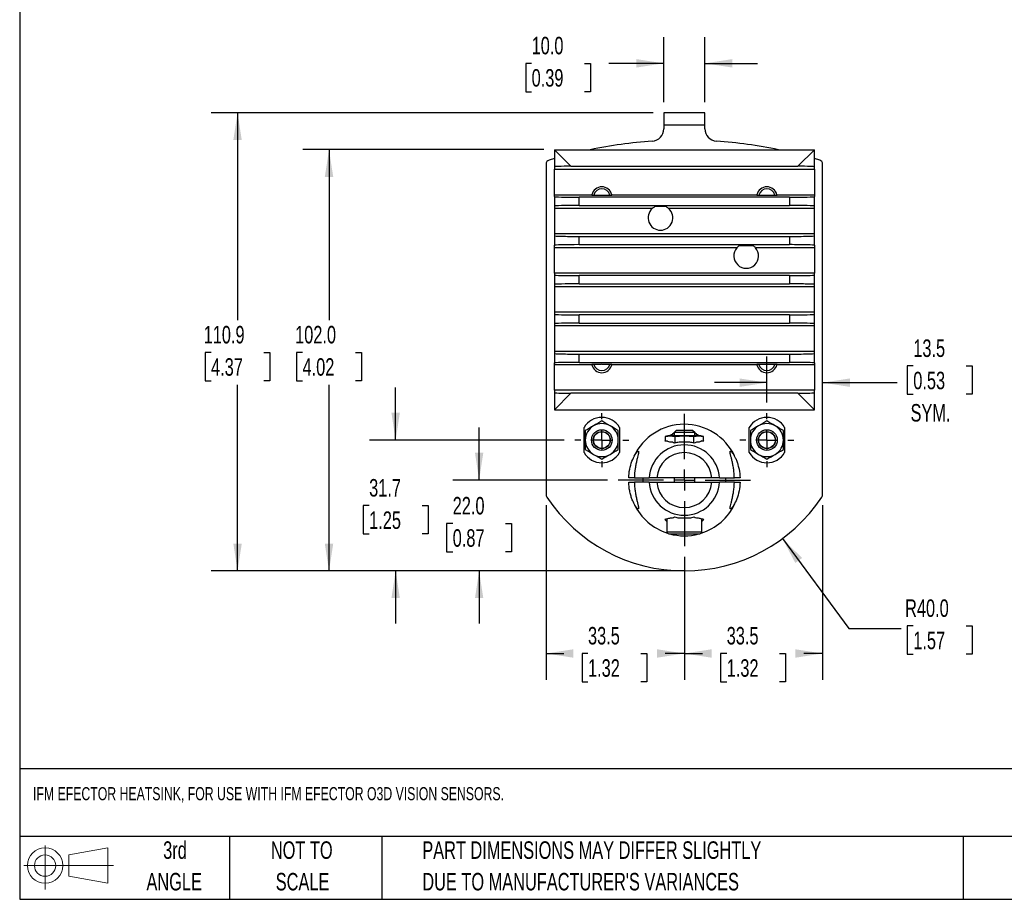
# Model space of a CAD drawing. Header units: millimetres. Extents: x 6 to 273, y 6 to 210.
# Tile 1 of 4: x 6 to 126, y 6 to 113. Entities that reach past the tile are written whole.
import ezdxf

# ---------------------------------------------------------------- set-up
doc = ezdxf.new("R2010")
doc.units = ezdxf.units.MM
doc.linetypes.add('CENTERX2', pattern=[20.32, 12.7, -2.54, 2.54, -2.54])
doc.layers.add('CENTER', color=40, linetype='CENTERX2')
doc.layers.add('DIMENSIONS', color=140, linetype='Continuous', lineweight=25)
doc.layers.add('TEXT', color=140, linetype='Continuous', lineweight=25)
doc.styles.add('SLDTEXTSTYLE0', font='TXT', dxfattribs={"width": 0.7})
doc.dimstyles.new('SLDDIMSTYLE0', dxfattribs={"dimtxt": 2.158008, "dimasz": 3.302, "dimexe": 0, "dimexo": 0.0625, "dimgap": 0.539502, "dimtad": 0, "dimtih": 1, "dimtoh": 1, "dimlfac": 2, "dimrnd": 1e-09, "dimzin": 4, "dimdsep": 46, "dimtxsty": 'SLDTEXTSTYLE0', "dimsah": 1, "dimcen": 0.09, "dimadec": 0, "dimazin": 1, "dimtfac": 1, "dimtmove": 0, "dimatfit": 0, "dimfxl": 0, "dimfrac": 2, "dimtolj": 1, "dimtzin": 12, "dimarcsym": 0})
doc.dimstyles.new('SLDDIMSTYLE1', dxfattribs={"dimtxt": 2.158008, "dimasz": 3.302, "dimexe": 0, "dimexo": 0.0625, "dimgap": 0.539502, "dimtad": 0, "dimtih": 1, "dimtoh": 1, "dimlfac": 2, "dimrnd": 1e-09, "dimzin": 12, "dimdsep": 46, "dimtxsty": 'SLDTEXTSTYLE0', "dimsah": 1, "dimcen": 0.09, "dimadec": 0, "dimazin": 3, "dimtfac": 1, "dimtmove": 0, "dimatfit": 0, "dimfxl": 0, "dimfrac": 2, "dimtolj": 1, "dimtzin": 12, "dimarcsym": 0})
doc.dimstyles.new('SLDDIMSTYLE2', dxfattribs={"dimtxt": 2.158008, "dimasz": 3.302, "dimexe": 0, "dimexo": 0.0625, "dimgap": 0.539502, "dimtad": 0, "dimtih": 1, "dimtoh": 1, "dimlfac": 2, "dimrnd": 1e-09, "dimzin": 4, "dimdsep": 46, "dimtxsty": 'SLDTEXTSTYLE0', "dimsah": 1, "dimcen": 0.09, "dimadec": 0, "dimazin": 1, "dimtfac": 1, "dimtofl": 0, "dimtmove": 0, "dimatfit": 3, "dimfxl": 0, "dimfrac": 2, "dimtolj": 1, "dimtzin": 12, "dimarcsym": 0})
doc.dimstyles.new('SLDDIMSTYLE3', dxfattribs={"dimtxt": 2.158008, "dimasz": 3.302, "dimexe": 0, "dimexo": 0.0625, "dimgap": 0.539502, "dimtad": 0, "dimtih": 1, "dimtoh": 1, "dimlfac": 2, "dimrnd": 1e-09, "dimzin": 12, "dimdsep": 46, "dimtxsty": 'SLDTEXTSTYLE0', "dimsah": 1, "dimcen": 0.09, "dimadec": 0, "dimazin": 3, "dimtfac": 1, "dimtofl": 0, "dimtmove": 0, "dimatfit": 3, "dimfxl": 0, "dimfrac": 2, "dimtolj": 1, "dimtzin": 12, "dimarcsym": 0})
doc.dimstyles.new('SLDDIMSTYLE4', dxfattribs={"dimtxt": 2.158008, "dimasz": 3.302, "dimexe": 0, "dimexo": 0.0625, "dimgap": 0.539502, "dimtad": 0, "dimtih": 1, "dimtoh": 1, "dimlfac": 2, "dimrnd": 1e-09, "dimzin": 4, "dimdsep": 46, "dimtxsty": 'SLDTEXTSTYLE0', "dimsah": 1, "dimcen": 0, "dimadec": 0, "dimazin": 1, "dimtfac": 1, "dimtofl": 0, "dimtmove": 0, "dimatfit": 3, "dimfxl": 0, "dimfrac": 2, "dimtolj": 1, "dimtzin": 12, "dimarcsym": 0})

# ---------------------------------------------------------------- blocks, each defined once
blk = doc.blocks.new('Block11')
at = {"color": 7, "linetype": 'Continuous', "lineweight": 18}
for p, q in [((2.59, 5.31), (2.59, 0)), ((5.48, 4.17), (10.18, 5.03)), ((10.18, 5.03), (10.18, 0.73)), ((5.48, 1.6), (5.48, 4.17)), ((0, 2.88), (10.87, 2.88)), ((5.48, 1.6), (10.18, 0.73))]:
    blk.add_line(p, q, dxfattribs=at)
for radius in [2.15, 1.29]:
    blk.add_circle((2.59, 2.88), radius, dxfattribs=at)
blk = doc.blocks.new('Block12')
at = {"color": 7, "linetype": 'Continuous'}
blk.add_blockref('Block11', (0, 0), dxfattribs=at)
blk = doc.blocks.new('_D')
at = {"layer": 'DIMENSIONS'}
for p, q in [((62, 57.11), (62, 63.46)), ((77.57, 57.11), (58.83, 57.11)), ((58.8, 51.85), (58.07, 51.85)), ((58.07, 51.85), (58.07, 48.42)), ((65.21, 51.85), (65.94, 51.85)), ((65.94, 51.85), (65.94, 48.42)), ((58.07, 48.42), (58.8, 48.42)), ((65.94, 48.42), (65.21, 48.42)), ((85.59, 46.11), (58.83, 46.11)), ((62, 46.11), (62, 39.76))]:
    blk.add_line(p, q, dxfattribs=at)
for points in [[(62, 57.11), (62.51, 60.41), (61.5, 60.41)], [(62, 46.11), (61.5, 42.81), (62.51, 42.81)]]:
    blk.add_solid(points, dxfattribs=at)
at = {"layer": 'DIMENSIONS', "char_height": 2.117, "attachment_point": 1, "style": 'SLDTEXTSTYLE0'}
for s, insert in [('22.0', (58.8, 55.06)), ('0.87', (58.8, 51.15))]:
    blk.add_mtext(s, dxfattribs=dict(at, insert=insert))
blk = doc.blocks.new('_D_1')
at = {"layer": 'DIMENSIONS'}
for p, q in [((51.89, 61.95), (51.89, 68.3)), ((72.32, 61.95), (48.71, 61.95)), ((48.68, 54.01), (47.96, 54.01)), ((47.96, 54.01), (47.96, 50.59)), ((55.09, 54.01), (55.82, 54.01)), ((55.82, 54.01), (55.82, 50.59)), ((47.96, 50.59), (48.68, 50.59)), ((55.82, 50.59), (55.09, 50.59)), ((85.59, 46.11), (48.71, 46.11)), ((51.89, 46.11), (51.89, 39.76))]:
    blk.add_line(p, q, dxfattribs=at)
for points in [[(51.89, 61.95), (52.4, 65.25), (51.38, 65.25)], [(51.89, 46.11), (51.38, 42.81), (52.4, 42.81)]]:
    blk.add_solid(points, dxfattribs=at)
at = {"layer": 'DIMENSIONS', "char_height": 2.117, "attachment_point": 1, "style": 'SLDTEXTSTYLE0'}
for s, insert in [('31.7', (48.68, 57.23)), ('1.25', (48.68, 53.31))]:
    blk.add_mtext(s, dxfattribs=dict(at, insert=insert))
blk = doc.blocks.new('_D_2')
at = {"layer": 'DIMENSIONS'}
for p, q in [((69.84, 97.11), (40.64, 97.11)), ((43.82, 97.11), (43.82, 76.48)), ((40.61, 72.56), (39.89, 72.56)), ((39.89, 72.56), (39.89, 69.13)), ((47.02, 72.56), (47.75, 72.56)), ((47.75, 72.56), (47.75, 69.13)), ((39.89, 69.13), (40.61, 69.13)), ((43.82, 46.11), (43.82, 68.65)), ((47.75, 69.13), (47.02, 69.13)), ((85.59, 46.11), (40.64, 46.11))]:
    blk.add_line(p, q, dxfattribs=at)
for points in [[(43.82, 97.11), (43.31, 93.81), (44.33, 93.81)], [(43.82, 46.11), (44.33, 49.41), (43.31, 49.41)]]:
    blk.add_solid(points, dxfattribs=at)
at = {"layer": 'DIMENSIONS', "char_height": 2.117, "attachment_point": 1, "style": 'SLDTEXTSTYLE0'}
for s, insert in [('102.0', (39.71, 75.77)), ('4.02', (40.61, 71.86))]:
    blk.add_mtext(s, dxfattribs=dict(at, insert=insert))
blk = doc.blocks.new('_D_3')
at = {"layer": 'DIMENSIONS'}
for p, q in [((83.09, 101.57), (29.56, 101.57)), ((32.74, 101.57), (32.74, 76.48)), ((29.53, 72.56), (28.81, 72.56)), ((28.81, 72.56), (28.81, 69.13)), ((35.94, 72.56), (36.67, 72.56)), ((36.67, 72.56), (36.67, 69.13)), ((28.81, 69.13), (29.53, 69.13)), ((32.74, 46.11), (32.74, 68.65)), ((36.67, 69.13), (35.94, 69.13)), ((85.59, 46.11), (29.56, 46.11))]:
    blk.add_line(p, q, dxfattribs=at)
for points in [[(32.74, 101.57), (32.23, 98.27), (33.25, 98.27)], [(32.74, 46.11), (33.25, 49.41), (32.23, 49.41)]]:
    blk.add_solid(points, dxfattribs=at)
at = {"layer": 'DIMENSIONS', "char_height": 2.117, "attachment_point": 1, "style": 'SLDTEXTSTYLE0'}
for s, insert in [('110.9', (28.63, 75.77)), ('4.37', (29.53, 71.86))]:
    blk.add_mtext(s, dxfattribs=dict(at, insert=insert))
blk = doc.blocks.new('_D_4')
at = {"layer": 'DIMENSIONS'}
for p, q in [((98.75, 50.02), (106.79, 39.15)), ((114.59, 39.45), (113.86, 39.45)), ((113.86, 39.45), (113.86, 36.02)), ((121, 39.45), (121.72, 39.45)), ((121.72, 39.45), (121.72, 36.02)), ((106.79, 39.15), (113.14, 39.15)), ((113.86, 36.02), (114.59, 36.02)), ((121.72, 36.02), (121, 36.02))]:
    blk.add_line(p, q, dxfattribs=at)
blk.add_solid([(98.75, 50.02), (100.3, 47.07), (101.12, 47.67)], dxfattribs=at)
at = {"layer": 'DIMENSIONS', "char_height": 2.117, "attachment_point": 1, "style": 'SLDTEXTSTYLE0'}
for s, insert in [('R40.0', (113.6, 42.66)), ('1.57', (114.59, 38.75))]:
    blk.add_mtext(s, dxfattribs=dict(at, insert=insert))
blk = doc.blocks.new('_D_5')
at = {"layer": 'DIMENSIONS'}
for p, q in [((103.61, 54.06), (103.61, 32.93)), ((86.86, 47.82), (86.86, 32.93)), ((86.86, 36.11), (89.06, 36.11)), ((91.99, 36.11), (91.26, 36.11)), ((91.26, 36.11), (91.26, 32.68)), ((98.4, 36.11), (99.12, 36.11)), ((99.12, 36.11), (99.12, 32.68)), ((103.61, 36.11), (101.32, 36.11)), ((91.26, 32.68), (91.99, 32.68)), ((99.12, 32.68), (98.4, 32.68))]:
    blk.add_line(p, q, dxfattribs=at)
for points in [[(86.86, 36.11), (90.16, 35.6), (90.16, 36.62)], [(103.61, 36.11), (100.31, 36.62), (100.31, 35.6)]]:
    blk.add_solid(points, dxfattribs=at)
at = {"layer": 'DIMENSIONS', "char_height": 2.117, "attachment_point": 1, "style": 'SLDTEXTSTYLE0'}
for s, insert in [('33.5', (91.99, 39.32)), ('1.32', (91.99, 35.41))]:
    blk.add_mtext(s, dxfattribs=dict(at, insert=insert))
blk = doc.blocks.new('_D_6')
at = {"layer": 'DIMENSIONS'}
for p, q in [((70.11, 54.06), (70.11, 32.93)), ((86.86, 47.82), (86.86, 32.93)), ((70.11, 36.11), (72.27, 36.11)), ((75.19, 36.11), (74.47, 36.11)), ((74.47, 36.11), (74.47, 32.68)), ((81.6, 36.11), (82.33, 36.11)), ((82.33, 36.11), (82.33, 32.68)), ((86.86, 36.11), (84.53, 36.11)), ((74.47, 32.68), (75.19, 32.68)), ((82.33, 32.68), (81.6, 32.68))]:
    blk.add_line(p, q, dxfattribs=at)
for points in [[(70.11, 36.11), (73.41, 35.6), (73.41, 36.62)], [(86.86, 36.11), (83.56, 36.62), (83.56, 35.6)]]:
    blk.add_solid(points, dxfattribs=at)
at = {"layer": 'DIMENSIONS', "char_height": 2.117, "attachment_point": 1, "style": 'SLDTEXTSTYLE0'}
for s, insert in [('33.5', (75.19, 39.32)), ('1.32', (75.19, 35.41))]:
    blk.add_mtext(s, dxfattribs=dict(at, insert=insert))
blk = doc.blocks.new('_D_7')
at = {"layer": 'DIMENSIONS'}
for p, q in [((84.36, 102.84), (84.36, 110.74)), ((89.36, 102.84), (89.36, 110.74)), ((68.36, 107.56), (67.64, 107.56)), ((67.64, 107.56), (67.64, 104.13)), ((74.77, 107.56), (75.5, 107.56)), ((75.5, 107.56), (75.5, 104.13)), ((84.36, 107.56), (77.7, 107.56)), ((89.36, 107.56), (95.71, 107.56)), ((67.64, 104.13), (68.36, 104.13)), ((75.5, 104.13), (74.77, 104.13))]:
    blk.add_line(p, q, dxfattribs=at)
for points in [[(84.36, 107.56), (81.06, 108.07), (81.06, 107.05)], [(89.36, 107.56), (92.66, 107.05), (92.66, 108.07)]]:
    blk.add_solid(points, dxfattribs=at)
at = {"layer": 'DIMENSIONS', "char_height": 2.117, "attachment_point": 1, "style": 'SLDTEXTSTYLE0'}
for s, insert in [('10.0', (68.36, 110.77)), ('0.39', (68.36, 106.86))]:
    blk.add_mtext(s, dxfattribs=dict(at, insert=insert))
blk = doc.blocks.new('_D_8')
at = {"layer": 'DIMENSIONS'}
for p, q in [((96.86, 66.49), (96.86, 72.08)), ((114.59, 70.92), (113.86, 70.92)), ((113.86, 70.92), (113.86, 67.49)), ((121, 70.92), (121.72, 70.92)), ((121.72, 70.92), (121.72, 67.49)), ((96.86, 68.9), (90.51, 68.9)), ((103.61, 68.9), (112.65, 68.9)), ((113.86, 67.49), (114.59, 67.49)), ((121.72, 67.49), (121, 67.49))]:
    blk.add_line(p, q, dxfattribs=at)
for points in [[(96.86, 68.9), (93.56, 69.41), (93.56, 68.39)], [(103.61, 68.9), (106.91, 68.39), (106.91, 69.41)]]:
    blk.add_solid(points, dxfattribs=at)
at = {"layer": 'DIMENSIONS', "char_height": 2.117, "attachment_point": 1, "style": 'SLDTEXTSTYLE0'}
for s, insert in [('13.5', (114.59, 74.13)), ('0.53', (114.59, 70.22)), ('SYM.', (114.26, 66.31))]:
    blk.add_mtext(s, dxfattribs=dict(at, insert=insert))
blk = doc.blocks.new('SW_CENTERMARKSYMBOL_0')
at = {"layer": 'CENTER', "color": 0}
for p, q in [((0, 2.54), (0, 8.02)), ((0, 0), (0, 1.27)), ((-2.54, 0), (-8.02, 0)), ((0, 0), (-1.27, 0)), ((0, 0), (0, -1.27)), ((0, 0), (1.27, 0)), ((2.54, 0), (8.02, 0)), ((0, -2.54), (0, -8.02))]:
    blk.add_line(p, q, dxfattribs=at)
blk = doc.blocks.new('SW_CENTERMARKSYMBOL_1')
at = {"layer": 'CENTER', "color": 0}
for p, q in [((0, 2.54), (0, 3.27)), ((0, 0), (0, 1.27)), ((-2.54, 0), (-3.27, 0)), ((0, 0), (-1.27, 0)), ((0, 0), (0, -1.27)), ((0, 0), (1.27, 0)), ((2.54, 0), (3.27, 0)), ((0, -2.54), (0, -3.27))]:
    blk.add_line(p, q, dxfattribs=at)
blk = doc.blocks.new('SW_CENTERMARKSYMBOL_2')
at = {"layer": 'CENTER', "color": 0}
for p, q in [((0, 2.54), (0, 3.27)), ((0, 0), (0, 1.27)), ((-2.54, 0), (-3.27, 0)), ((0, 0), (-1.27, 0)), ((0, 0), (0, -1.27)), ((0, 0), (1.27, 0)), ((2.54, 0), (3.27, 0)), ((0, -2.54), (0, -3.27))]:
    blk.add_line(p, q, dxfattribs=at)

msp = doc.modelspace()

# ---------------------------------------------------------------- linework, layer by layer
for p, q in [((84.3622, 101.5734), (84.3622, 100.0734)), ((89.3622, 101.5734), (84.3622, 101.5734)), ((89.3622, 100.0734), (89.3622, 101.5734)), ((89.3622, 100.0734), (84.3622, 100.0734)), ((84.3622, 100.0734), (84.3622, 99.6298)), ((89.3622, 99.6298), (89.3622, 100.0734)), ((71.1122, 97.1079), (71.1122, 95.0293)), ((73.1166, 95.1034), (71.1122, 97.1079)), ((71.1122, 97.1079), (102.6122, 97.1079)), ((100.6077, 95.1034), (102.6122, 97.1079)), ((102.6122, 95.0293), (102.6122, 97.1079)), ((71.1122, 96.0282), (70.4671, 95.8368)), ((103.2572, 95.8368), (102.6122, 96.0282)), ((70.1122, 95.3583), (70.1122, 55.3288)), ((71.1122, 95.0293), (71.1122, 94.736)), ((71.1122, 94.736), (102.6122, 94.736)), ((71.1122, 91.6553), (71.1122, 94.736)), ((73.1166, 95.1034), (100.6077, 95.1034)), ((102.6122, 94.736), (102.6122, 95.0293)), ((102.6122, 94.736), (102.6122, 91.6553)), ((103.6122, 55.3288), (103.6122, 95.3583)), ((71.1122, 91.6553), (75.6481, 91.6553)), ((71.1122, 91.4207), (71.1122, 91.6553)), ((71.1122, 91.4207), (71.1122, 90.2793)), ((74.1122, 90.3579), (74.1122, 91.3579)), ((99.6122, 91.3579), (74.1122, 91.3579)), ((78.0763, 91.6553), (95.6481, 91.6553)), ((98.0763, 91.6553), (102.6122, 91.6553)), ((99.6122, 91.3579), (99.6122, 90.3579)), ((102.6122, 91.6553), (102.6122, 91.4207)), ((102.6122, 90.2793), (102.6122, 91.4207)), ((71.1122, 90.2793), (71.1122, 89.986)), ((82.9816, 89.986), (71.1122, 89.986)), ((71.1122, 89.986), (71.1122, 86.9053)), ((74.1122, 90.3579), (99.6122, 90.3579)), ((84.5831, 90.2269), (83.3573, 90.2269)), ((102.6122, 89.986), (84.9587, 89.986)), ((102.6122, 89.986), (102.6122, 90.2793)), ((102.6122, 86.9053), (102.6122, 89.986)), ((71.1122, 86.9053), (71.1122, 86.6707)), ((102.6122, 86.9053), (71.1122, 86.9053)), ((71.1122, 86.6707), (71.1122, 85.5293)), ((74.1122, 86.6079), (99.6122, 86.6079)), ((74.1122, 85.6079), (74.1122, 86.6079)), ((99.6122, 86.6079), (99.6122, 85.6079)), ((102.6122, 86.6707), (102.6122, 86.9053)), ((102.6122, 85.5293), (102.6122, 86.6707)), ((71.1122, 85.236), (71.1122, 85.5293)), ((93.2316, 85.236), (71.1122, 85.236)), ((71.1122, 82.1553), (71.1122, 85.236)), ((74.1122, 85.6079), (99.6122, 85.6079)), ((95.22, 85.4769), (93.5003, 85.4769)), ((102.6122, 85.236), (95.4887, 85.236)), ((102.6122, 85.5293), (102.6122, 85.236)), ((102.6122, 85.236), (102.6122, 82.1553)), ((71.1122, 82.1553), (71.1122, 81.9207)), ((102.6122, 82.1553), (71.1122, 82.1553)), ((71.1122, 81.9207), (71.1122, 80.795)), ((99.6122, 81.8579), (74.1122, 81.8579)), ((74.1122, 80.8579), (74.1122, 81.8579)), ((99.6122, 81.8579), (99.6122, 80.8579)), ((102.6122, 81.9207), (102.6122, 82.1553)), ((102.6122, 80.795), (102.6122, 81.9207)), ((71.1122, 80.795), (71.1122, 80.5604)), ((71.1122, 80.5604), (102.6122, 80.5604)), ((71.1122, 80.5604), (71.1122, 77.4797)), ((74.1122, 80.8579), (99.6122, 80.8579)), ((102.6122, 80.5604), (102.6122, 80.795)), ((102.6122, 77.4797), (102.6122, 80.5604)), ((71.1122, 77.4797), (71.1122, 77.1864)), ((71.1122, 77.4797), (102.6122, 77.4797)), ((71.1122, 77.1864), (71.1122, 76.045)), ((99.6122, 77.1079), (74.1122, 77.1079)), ((74.1122, 76.1079), (74.1122, 77.1079)), ((99.6122, 77.1079), (99.6122, 76.1079)), ((102.6122, 77.1864), (102.6122, 77.4797)), ((102.6122, 76.045), (102.6122, 77.1864)), ((71.1122, 76.045), (71.1122, 75.8104)), ((71.1122, 75.8104), (102.6122, 75.8104)), ((71.1122, 75.8104), (71.1122, 72.7297)), ((74.1122, 76.1079), (99.6122, 76.1079)), ((102.6122, 75.8104), (102.6122, 76.045)), ((102.6122, 72.7297), (102.6122, 75.8104)), ((71.1122, 72.7297), (71.1122, 72.4364)), ((71.1122, 72.7297), (102.6122, 72.7297)), ((71.1122, 72.4364), (71.1122, 71.295)), ((74.1122, 72.3579), (99.6122, 72.3579)), ((74.1122, 71.3579), (74.1122, 72.3579)), ((99.6122, 72.3579), (99.6122, 71.3579)), ((102.6122, 72.4364), (102.6122, 72.7297)), ((102.6122, 71.295), (102.6122, 72.4364)), ((71.1122, 71.0604), (71.1122, 71.295)), ((75.6481, 71.0604), (71.1122, 71.0604)), ((71.1122, 67.9797), (71.1122, 71.0604)), ((74.1122, 71.3579), (99.6122, 71.3579)), ((95.6481, 71.0604), (78.0763, 71.0604)), ((102.6122, 71.0604), (98.0763, 71.0604)), ((102.6122, 71.295), (102.6122, 71.0604)), ((102.6122, 71.0604), (102.6122, 67.9797)), ((71.1122, 67.9797), (71.1122, 67.6864)), ((102.6122, 67.9797), (71.1122, 67.9797)), ((71.1122, 67.6864), (71.1122, 65.6079)), ((71.1122, 65.6079), (73.1166, 67.6123)), ((100.6077, 67.6123), (73.1166, 67.6123)), ((100.6077, 67.6123), (102.6122, 65.6079)), ((102.6122, 67.6864), (102.6122, 67.9797)), ((102.6122, 65.6079), (102.6122, 67.6864)), ((71.1122, 65.6079), (102.6122, 65.6079)), ((74.7122, 60.4246), (74.7122, 63.4761)), ((79.0122, 63.4761), (79.0122, 60.4246)), ((94.7122, 60.4246), (94.7122, 63.4761)), ((99.0122, 63.4761), (99.0122, 60.4246)), ((84.8622, 62.4579), (84.5528, 62.375)), ((84.5528, 62.375), (84.5528, 61.866)), ((85.1301, 62.4579), (84.8622, 62.4579)), ((86.8622, 62.4579), (85.1301, 62.4579)), ((85.6122, 62.8143), (85.4108, 62.6808)), ((85.4108, 62.6808), (85.4108, 62.4579)), ((85.8574, 63.1079), (85.6122, 62.8626)), ((85.6122, 62.8626), (85.6122, 62.4579)), ((88.1122, 62.8626), (85.6122, 62.8626)), ((85.7075, 62.375), (85.7075, 61.5881)), ((87.8669, 63.1079), (85.8574, 63.1079)), ((88.5942, 62.4579), (86.8622, 62.4579)), ((88.1122, 62.8626), (87.8669, 63.1079)), ((88.0169, 61.5881), (88.0169, 62.375)), ((88.1122, 62.4579), (88.1122, 62.8626)), ((88.3135, 62.6808), (88.1122, 62.8143)), ((88.3135, 62.4579), (88.3135, 62.6808)), ((88.8622, 62.4579), (88.5942, 62.4579)), ((89.1716, 62.375), (88.8622, 62.4579)), ((89.1716, 61.866), (89.1716, 62.375)), ((84.5528, 61.932), (84.495, 61.8732)), ((89.2293, 61.8732), (89.1716, 61.932)), ((80.7772, 57.3579), (80.1168, 57.3579)), ((90.1893, 57.3579), (83.535, 57.3579)), ((85.6122, 57.3579), (85.6122, 56.8579)), ((88.1122, 56.8579), (88.1122, 57.3579)), ((93.6075, 57.3579), (92.9471, 57.3579)), ((80.1168, 56.8579), (80.7772, 56.8579)), ((83.535, 56.8579), (90.1893, 56.8579)), ((92.9471, 56.8579), (93.6075, 56.8579)), ((84.495, 52.3425), (84.7372, 52.0962)), ((84.7372, 52.3727), (84.7372, 50.8579)), ((88.9872, 50.8579), (88.9872, 52.3727)), ((88.9872, 52.0962), (89.2293, 52.3425)), ((84.7372, 50.8579), (88.9872, 50.8579))]:
    msp.add_line(p, q)
at = {"flags": 128}
for points in [[(81.8684, 56.8579), (81.8641, 56.9701), (81.8684, 57.3579)], [(91.8559, 57.3579), (91.8603, 56.9701), (91.8559, 56.8579)], [(84.9872, 50.6079), (85.0213, 50.6079), (85.0783, 50.6079), (85.0901, 50.6079), (85.0972, 50.6079), (85.1282, 50.6079), (85.1917, 50.6079), (85.3016, 50.6079), (85.4095, 50.6079), (85.5397, 50.6079), (85.6578, 50.6079), (86.0451, 50.6079), (86.4559, 50.6079), (86.6611, 50.6079), (86.8622, 50.6079), (87.293, 50.6079), (87.7007, 50.6079), (88.0636, 50.6079), (88.222, 50.6079), (88.3622, 50.6079), (88.4112, 50.6079), (88.4571, 50.6079), (88.4999, 50.6079), (88.5394, 50.6079), (88.5483, 50.6079), (88.591, 50.6079), (88.6378, 50.6079), (88.6622, 50.6079), (88.6949, 50.6079), (88.7184, 50.6079), (88.7325, 50.6079), (88.7372, 50.6079)]]:
    msp.add_lwpolyline(points, dxfattribs=at)
for centre, radius in [((76.8622, 61.9504), 1.25), ((76.8622, 61.9504), 1.0335), ((76.8622, 61.9504), 1.0048), ((96.8622, 61.9504), 1.25), ((96.8622, 61.9504), 1.0335), ((96.8622, 61.9504), 1.0048)]:
    msp.add_circle(centre, radius)
for centre, radius, start, end in [((82.8622, 99.6298), 1.5, 273.954572, 0), ((90.8622, 99.6298), 1.5, 180, 266.045428), ((86.8622, 41.7679), 56.5, 93.954572, 101.630229), ((86.8622, 41.7679), 56.5, 78.369771, 86.045428), ((70.6122, 95.3583), 0.5, 106.868647, 180), ((103.1122, 95.3583), 0.5, 0, 73.131353), ((76.8622, 91.3579), 1.25, 13.766056, 166.233944), ((76.8622, 91.3579), 1.0048, 90, 165.381935), ((76.8622, 91.3579), 1.0048, 14.495049, 90), ((96.8622, 91.3579), 1.25, 13.766056, 166.233944), ((96.8622, 91.3579), 1.0048, 90, 165.381935), ((96.8622, 91.3579), 1.0048, 14.495049, 90), ((76.8622, 91.3579), 1.25, 166.233944, 168.399216), ((76.8622, 91.3579), 1.25, 11.600784, 13.766056), ((96.8622, 91.3579), 1.25, 166.233944, 168.399216), ((96.8622, 91.3579), 1.25, 11.600784, 13.766056), ((83.9702, 88.8579), 1.5, 131.22681, 48.77319), ((83.9702, 88.8579), 1.5, 114.116914, 131.22681), ((83.9702, 88.8579), 1.5, 48.77319, 65.883086), ((94.3602, 84.2479), 1.5, 138.793617, 41.206383), ((94.3602, 84.2479), 1.5, 124.977196, 138.793617), ((94.3602, 84.2479), 1.5, 41.206383, 55.022804), ((76.8622, 71.3579), 1.25, 191.600784, 193.766056), ((76.8622, 71.3579), 1.25, 193.766056, 346.233944), ((76.8622, 71.3579), 1.0047, 194.394216, 345.420947), ((76.8622, 71.3579), 1.25, 346.233944, 348.399216), ((96.8622, 71.3579), 1.25, 191.600784, 193.766056), ((96.8622, 71.3579), 1.25, 193.766056, 346.233944), ((96.8622, 71.3579), 1.0047, 194.394216, 345.420947), ((96.8622, 71.3579), 1.25, 346.233944, 348.399216), ((76.8622, 62.2004), 2.5, 30.683417, 149.316583), ((96.8622, 62.2004), 2.5, 30.683417, 149.316583), ((76.8622, 61.9504), 2, 120, 180), ((76.8622, 61.9504), 2, 60, 120), ((76.8622, 61.9504), 2, 0, 60), ((86.8622, 57.1079), 6.75, 25.718194, 154.71817), ((96.8622, 61.9504), 2, 120, 180), ((96.8622, 61.9504), 2, 60, 120), ((96.8622, 61.9504), 2, 0, 60), ((76.8622, 61.9504), 2, 180, 240), ((76.8622, 61.9504), 2, 300, 0), ((86.8622, 57.1079), 4.2618, 3.362928, 176.637072), ((86.8622, 57.1079), 4.6266, 98.052217, 104.822052), ((86.8622, 57.1079), 4.6266, 75.177948, 81.947783), ((96.8622, 61.9504), 2, 180, 240), ((96.8622, 61.9504), 2, 300, 0), ((76.8622, 61.7004), 2.5, 210.683417, 329.316583), ((76.8622, 61.9504), 2, 240, 300), ((86.8622, 57.1079), 3.3365, 4.297075, 175.702925), ((96.8622, 61.7004), 2.5, 210.683417, 329.316583), ((96.8622, 61.9504), 2, 240, 300), ((86.8622, 57.1079), 4.2618, 183.362928, 356.637072), ((86.8622, 57.1079), 3.3365, 184.297075, 355.702925), ((70.6122, 55.3288), 0.5, 180, 213.55731), ((86.8622, 66.1079), 20, 213.55731, 326.44269), ((103.1122, 55.3288), 0.5, 326.44269, 0), ((86.8622, 57.1079), 6.75, 205.718194, 252.356552), ((86.8622, 57.1079), 6.75, 287.643448, 334.71817), ((86.8622, 57.1079), 4.6266, 255.177948, 261.947783), ((86.8622, 57.1079), 4.6266, 278.052217, 284.822052), ((84.9872, 50.8579), 0.25, 180, 270), ((86.8622, 57.1079), 6.75, 254.628493, 284.926542), ((88.7372, 50.8579), 0.25, 270, 0)]:
    msp.add_arc(centre, radius, start, end)
for centre, ratio, start_param, end_param in [((74.1122, 95.0293), 0.02618592, 1.90905977, 3.14159265), ((99.6122, 95.0293), 0.02618592, 0, 1.23253289), ((74.1122, 91.4207), 0.02094701, 3.14159265, 4.71238898), ((99.6122, 91.4207), 0.02094701, 4.71238898, 6.28318531), ((74.1122, 90.2793), 0.02618592, 1.57079633, 3.14159265), ((99.6122, 90.2793), 0.02618592, 0, 1.57079633), ((74.1122, 86.6707), 0.02094701, 3.14159265, 4.71238898), ((99.6122, 86.6707), 0.02094701, 4.71238898, 6.28318531), ((74.1122, 85.5293), 0.02618592, 1.57079633, 3.14159265), ((99.6122, 85.5293), 0.02618592, 0, 1.57079633), ((74.1122, 81.9207), 0.02094701, 3.14159265, 4.71238898), ((99.6122, 81.9207), 0.02094701, 4.71238898, 6.28318531), ((74.1122, 80.795), 0.02094701, 1.57079633, 3.14159265), ((99.6122, 80.795), 0.02094701, 0, 1.57079633), ((74.1122, 77.1864), 0.02618592, 3.14159265, 4.71238898), ((99.6122, 77.1864), 0.02618592, 4.71238898, 6.28318531), ((74.1122, 76.045), 0.02094701, 1.57079633, 3.14159265), ((99.6122, 76.045), 0.02094701, 0, 1.57079633), ((74.1122, 72.4364), 0.02618592, 3.14159265, 4.71238898), ((99.6122, 72.4364), 0.02618592, 4.71238898, 6.28318531), ((74.1122, 71.295), 0.02094701, 1.57079633, 3.14159265), ((99.6122, 71.295), 0.02094701, 0, 1.57079633), ((74.1122, 67.6864), 0.02618592, 3.14159265, 4.37412554), ((99.6122, 67.6864), 0.02618592, 5.05065242, 6.28318531)]:
    msp.add_ellipse(centre, major_axis=(3, 0), ratio=ratio, start_param=start_param, end_param=end_param)
for points, knots in [([(75.6377, 91.6092), (75.8367, 91.6069), (76.0358, 91.6045), (76.3377, 91.6011), (76.4387, 91.6), (76.5943, 91.5984), (76.647, 91.598), (76.7554, 91.5972), (76.8126, 91.597), (76.926, 91.597), (76.9827, 91.5973), (77.0897, 91.5981), (77.1413, 91.5986), (77.2945, 91.6001), (77.3944, 91.6012), (77.6929, 91.6046), (77.8898, 91.6069), (78.0866, 91.6092)], [0, 0, 0, 0, 0.25, 0.25, 0.375, 0.375, 0.4375, 0.4375, 0.5, 0.5, 0.5625, 0.5625, 0.625, 0.625, 0.75, 0.75, 1, 1, 1, 1]), ([(95.6377, 91.6092), (95.8367, 91.6069), (96.0358, 91.6045), (96.3377, 91.6011), (96.4387, 91.6), (96.5943, 91.5984), (96.647, 91.598), (96.7554, 91.5972), (96.8126, 91.597), (96.926, 91.597), (96.9827, 91.5973), (97.0897, 91.5981), (97.1413, 91.5986), (97.2945, 91.6001), (97.3944, 91.6012), (97.6929, 91.6046), (97.8898, 91.6069), (98.0866, 91.6092)], [0, 0, 0, 0, 0.25, 0.25, 0.375, 0.375, 0.4375, 0.4375, 0.5, 0.5, 0.5625, 0.5625, 0.625, 0.625, 0.75, 0.75, 1, 1, 1, 1]), ([(78.0866, 71.1065), (77.8876, 71.1089), (77.6885, 71.1112), (77.3866, 71.1146), (77.2856, 71.1158), (77.13, 71.1173), (77.0773, 71.1178), (76.9689, 71.1185), (76.9117, 71.1187), (76.7984, 71.1187), (76.7416, 71.1184), (76.6346, 71.1176), (76.583, 71.1172), (76.4298, 71.1157), (76.3299, 71.1146), (76.0314, 71.1112), (75.8345, 71.1088), (75.6377, 71.1065)], [0, 0, 0, 0, 0.25, 0.25, 0.375, 0.375, 0.4375, 0.4375, 0.5, 0.5, 0.5625, 0.5625, 0.625, 0.625, 0.75, 0.75, 1, 1, 1, 1]), ([(98.0866, 71.1065), (97.8876, 71.1089), (97.6885, 71.1112), (97.3866, 71.1146), (97.2856, 71.1158), (97.13, 71.1173), (97.0773, 71.1178), (96.9689, 71.1185), (96.9117, 71.1187), (96.7984, 71.1187), (96.7416, 71.1184), (96.6346, 71.1176), (96.583, 71.1172), (96.4298, 71.1157), (96.3299, 71.1146), (96.0314, 71.1112), (95.8345, 71.1088), (95.6377, 71.1065)], [0, 0, 0, 0, 0.25, 0.25, 0.375, 0.375, 0.4375, 0.4375, 0.5, 0.5, 0.5625, 0.5625, 0.625, 0.625, 0.75, 0.75, 1, 1, 1, 1]), ([(85.0521, 62.4579), (85.0561, 62.4615), (85.1423, 62.5396), (85.2798, 62.6118), (85.4108, 62.6808)], [0, 0, 0, 0, 0.04683203, 1, 1, 1, 1]), ([(88.3135, 62.6808), (88.4064, 62.6319), (88.5422, 62.5606), (88.6362, 62.4825), (88.6659, 62.4579)], [0, 0, 0, 0, 0.6839735, 1, 1, 1, 1]), ([(84.495, 61.8732), (84.5396, 61.8689), (84.6289, 61.8601), (84.7181, 61.8466), (84.7628, 61.8398)], [0, 0, 0, 0, 0.49937471, 1, 1, 1, 1]), ([(85.4108, 61.6798), (85.246, 61.6842), (85.1086, 61.6963), (84.8878, 61.748), (84.8096, 61.7867), (84.7628, 61.8398)], [0, 0, 0, 0, 0.5, 0.5, 1, 1, 1, 1]), ([(87.5102, 61.6889), (87.2993, 61.6934), (87.0838, 61.6967), (86.7535, 61.6968), (86.643, 61.696), (86.4264, 61.6932), (86.3195, 61.6911), (86.2141, 61.6889)], [0, 0, 0, 0, 0.5, 0.5, 0.75, 0.75, 1, 1, 1, 1]), ([(88.9615, 61.8398), (88.9147, 61.7867), (88.8371, 61.7482), (88.6165, 61.6964), (88.4783, 61.6842), (88.3135, 61.6798)], [0, 0, 0, 0, 0.5, 0.5, 1, 1, 1, 1]), ([(88.9615, 61.8398), (89.0062, 61.8466), (89.0954, 61.8601), (89.1847, 61.8689), (89.2293, 61.8732)], [0, 0, 0, 0, 0.50062529, 1, 1, 1, 1]), ([(80.2383, 58.4069), (80.3106, 58.7755), (80.4073, 59.1038), (80.6283, 59.6895), (80.7475, 59.9327), (80.9195, 60.225), (80.9746, 60.3083), (81.0761, 60.4454), (81.1227, 60.4996), (81.1837, 60.5579), (81.2026, 60.5735), (81.2363, 60.5961), (81.2512, 60.6032), (81.2898, 60.6122), (81.3074, 60.6018), (81.321, 60.5602), (81.3233, 60.5418), (81.3238, 60.497), (81.3219, 60.4706), (81.3104, 60.3793), (81.295, 60.3026), (81.2521, 60.117), (81.225, 60.0102), (81.1647, 59.7712), (81.1312, 59.6379), (81.0631, 59.3481), (81.0289, 59.1936), (80.9804, 58.9474), (80.9647, 58.8629), (80.9346, 58.6889), (80.9201, 58.5989), (80.8534, 58.1433), (80.8175, 57.7605), (80.8069, 57.3579)], [0, 0, 0, 0, 0.125, 0.125, 0.25, 0.25, 0.3125, 0.3125, 0.375, 0.375, 0.40625, 0.40625, 0.4375, 0.4375, 0.5, 0.5, 0.53125, 0.53125, 0.5625, 0.5625, 0.625, 0.625, 0.6875, 0.6875, 0.75, 0.75, 0.8125, 0.8125, 0.84375, 0.84375, 0.875, 0.875, 1, 1, 1, 1]), ([(92.9175, 57.3579), (92.9121, 57.5589), (92.9005, 57.7553), (92.8665, 58.1394), (92.844, 58.3279), (92.7904, 58.6931), (92.76, 58.866), (92.6953, 59.194), (92.6608, 59.3499), (92.5928, 59.6391), (92.5597, 59.7708), (92.5146, 59.9495), (92.5004, 60.0059), (92.4739, 60.1123), (92.4617, 60.1626), (92.4296, 60.3014), (92.4142, 60.3779), (92.4026, 60.4691), (92.4006, 60.4956), (92.4009, 60.5405), (92.4031, 60.5591), (92.4164, 60.6013), (92.4339, 60.6121), (92.4853, 60.6006), (92.5196, 60.5779), (92.6007, 60.5006), (92.6473, 60.4466), (92.7494, 60.3089), (92.8052, 60.2245), (92.9189, 60.0312), (92.9772, 59.9219), (93.0935, 59.6777), (93.1517, 59.5418), (93.261, 59.2523), (93.3126, 59.0977), (93.4069, 58.7677), (93.4499, 58.5911), (93.486, 58.4069)], [0, 0, 0, 0, 0.0625, 0.0625, 0.125, 0.125, 0.1875, 0.1875, 0.25, 0.25, 0.3125, 0.3125, 0.34375, 0.34375, 0.375, 0.375, 0.4375, 0.4375, 0.46875, 0.46875, 0.5, 0.5, 0.5625, 0.5625, 0.625, 0.625, 0.6875, 0.6875, 0.75, 0.75, 0.8125, 0.8125, 0.875, 0.875, 0.9375, 0.9375, 1, 1, 1, 1]), ([(83.535, 57.3579), (83.4355, 57.3579), (83.3385, 57.3579), (83.1493, 57.3579), (83.0595, 57.3579), (82.8958, 57.3579), (82.8216, 57.3579), (82.6971, 57.3579), (82.6455, 57.3579), (82.6077, 57.3579)], [0, 0, 0, 0, 0.25, 0.25, 0.5, 0.5, 0.75, 0.75, 1, 1, 1, 1]), ([(91.1166, 57.3579), (91.0788, 57.3579), (91.0286, 57.3579), (90.9035, 57.3579), (90.8299, 57.3579), (90.6664, 57.3579), (90.5759, 57.3579), (90.3881, 57.3579), (90.2888, 57.3579), (90.1893, 57.3579)], [0, 0, 0, 0, 0.25, 0.25, 0.5, 0.5, 0.75, 0.75, 1, 1, 1, 1]), ([(80.8069, 56.8579), (80.8122, 56.6569), (80.8238, 56.4605), (80.8578, 56.0763), (80.8804, 55.8879), (80.9339, 55.5227), (80.9644, 55.3497), (81.029, 55.0218), (81.0635, 54.8658), (81.1315, 54.5766), (81.1646, 54.445), (81.2097, 54.2663), (81.224, 54.2098), (81.2504, 54.1034), (81.2626, 54.0531), (81.2948, 53.9144), (81.3101, 53.8379), (81.3217, 53.7466), (81.3237, 53.7201), (81.3234, 53.6752), (81.3212, 53.6567), (81.3079, 53.6144), (81.2904, 53.6036), (81.239, 53.6151), (81.2047, 53.6379), (81.1236, 53.7151), (81.077, 53.7691), (80.9749, 53.9069), (80.9191, 53.9913), (80.8054, 54.1845), (80.7471, 54.2938), (80.6308, 54.538), (80.5726, 54.6739), (80.4633, 54.9635), (80.4117, 55.1181), (80.3174, 55.4481), (80.2745, 55.6246), (80.2383, 55.8088)], [0, 0, 0, 0, 0.0625, 0.0625, 0.125, 0.125, 0.1875, 0.1875, 0.25, 0.25, 0.3125, 0.3125, 0.34375, 0.34375, 0.375, 0.375, 0.4375, 0.4375, 0.46875, 0.46875, 0.5, 0.5, 0.5625, 0.5625, 0.625, 0.625, 0.6875, 0.6875, 0.75, 0.75, 0.8125, 0.8125, 0.875, 0.875, 0.9375, 0.9375, 1, 1, 1, 1]), ([(82.6077, 56.8579), (82.6455, 56.8579), (82.6958, 56.8579), (82.8208, 56.8579), (82.8944, 56.8579), (83.0579, 56.8579), (83.1484, 56.8579), (83.3362, 56.8579), (83.4355, 56.8579), (83.535, 56.8579)], [0, 0, 0, 0, 0.25, 0.25, 0.5, 0.5, 0.75, 0.75, 1, 1, 1, 1]), ([(90.1893, 56.8579), (90.2888, 56.8579), (90.3858, 56.8579), (90.575, 56.8579), (90.6648, 56.8579), (90.8285, 56.8579), (90.9027, 56.8579), (91.0272, 56.8579), (91.0788, 56.8579), (91.1166, 56.8579)], [0, 0, 0, 0, 0.25, 0.25, 0.5, 0.5, 0.75, 0.75, 1, 1, 1, 1]), ([(93.486, 55.8088), (93.4137, 55.4403), (93.317, 55.1119), (93.096, 54.5263), (92.9769, 54.2831), (92.8049, 53.9907), (92.7497, 53.9074), (92.6482, 53.7703), (92.6017, 53.7162), (92.5406, 53.6578), (92.5217, 53.6422), (92.488, 53.6196), (92.4731, 53.6125), (92.4345, 53.6035), (92.4169, 53.6139), (92.4033, 53.6556), (92.401, 53.6739), (92.4006, 53.7187), (92.4025, 53.7452), (92.4139, 53.8365), (92.4293, 53.9131), (92.4722, 54.0987), (92.4993, 54.2055), (92.5596, 54.4445), (92.5931, 54.5778), (92.6612, 54.8676), (92.6954, 55.0221), (92.7439, 55.2683), (92.7596, 55.3528), (92.7898, 55.5268), (92.8042, 55.6168), (92.8709, 56.0724), (92.9068, 56.4553), (92.9175, 56.8579)], [0, 0, 0, 0, 0.125, 0.125, 0.25, 0.25, 0.3125, 0.3125, 0.375, 0.375, 0.40625, 0.40625, 0.4375, 0.4375, 0.5, 0.5, 0.53125, 0.53125, 0.5625, 0.5625, 0.625, 0.625, 0.6875, 0.6875, 0.75, 0.75, 0.8125, 0.8125, 0.84375, 0.84375, 0.875, 0.875, 1, 1, 1, 1]), ([(84.7628, 52.3759), (84.8096, 52.429), (84.8872, 52.4675), (85.1078, 52.5193), (85.246, 52.5315), (85.4108, 52.5359)], [0, 0, 0, 0, 0.5, 0.5, 1, 1, 1, 1]), ([(86.2141, 52.5269), (86.425, 52.5223), (86.6406, 52.519), (86.9708, 52.519), (87.0813, 52.5197), (87.2979, 52.5226), (87.4048, 52.5246), (87.5102, 52.5269)], [0, 0, 0, 0, 0.5, 0.5, 0.75, 0.75, 1, 1, 1, 1]), ([(88.3135, 52.5359), (88.4783, 52.5315), (88.6157, 52.5194), (88.8365, 52.4677), (88.9147, 52.429), (88.9615, 52.3759)], [0, 0, 0, 0, 0.5, 0.5, 1, 1, 1, 1]), ([(84.7628, 52.3759), (84.7181, 52.3691), (84.6289, 52.3556), (84.5396, 52.3469), (84.495, 52.3425)], [0, 0, 0, 0, 0.50062529, 1, 1, 1, 1]), ([(89.2293, 52.3425), (89.1847, 52.3469), (89.0954, 52.3556), (89.0062, 52.3691), (88.9615, 52.3759)], [0, 0, 0, 0, 0.49937471, 1, 1, 1, 1])]:
    msp.add_open_spline(points, degree=3, knots=knots)
for points in [[(75.8622, 63.6824), (75.5271, 63.489), (75.194, 63.2967), (74.8622, 63.1051)], [(76.8622, 64.2598), (76.5303, 64.0682), (76.1972, 63.8759), (75.8622, 63.6824)], [(77.8622, 63.6824), (77.5271, 63.8759), (77.194, 64.0682), (76.8622, 64.2598)], [(78.8622, 63.1051), (78.5303, 63.2967), (78.1972, 63.489), (77.8622, 63.6824)], [(95.8622, 63.6824), (95.5271, 63.489), (95.194, 63.2967), (94.8622, 63.1051)], [(96.8622, 64.2598), (96.5303, 64.0682), (96.1972, 63.8759), (95.8622, 63.6824)], [(97.8622, 63.6824), (97.5271, 63.8759), (97.194, 64.0682), (96.8622, 64.2598)], [(98.8622, 63.1051), (98.5303, 63.2967), (98.1972, 63.489), (97.8622, 63.6824)], [(74.8622, 63.1051), (74.8622, 62.7219), (74.8622, 62.3372), (74.8622, 61.9504)], [(78.8622, 61.9504), (78.8622, 62.3372), (78.8622, 62.7219), (78.8622, 63.1051)], [(84.5528, 62.375), (84.7444, 62.4263), (84.9367, 62.4579), (85.1301, 62.4579)], [(85.1301, 62.4579), (85.3235, 62.4579), (85.5159, 62.4263), (85.7075, 62.375)], [(85.7075, 62.375), (86.0907, 62.4263), (86.4753, 62.4579), (86.8622, 62.4579)], [(86.8622, 62.4579), (87.249, 62.4579), (87.6337, 62.4263), (88.0169, 62.375)], [(88.0169, 62.375), (88.2085, 62.4263), (88.4008, 62.4579), (88.5942, 62.4579)], [(88.5942, 62.4579), (88.7876, 62.4579), (88.98, 62.4263), (89.1716, 62.375)], [(94.8622, 63.1051), (94.8622, 62.7219), (94.8622, 62.3372), (94.8622, 61.9504)], [(98.8622, 61.9504), (98.8622, 62.3372), (98.8622, 62.7219), (98.8622, 63.1051)], [(74.8622, 61.9504), (74.8622, 61.5635), (74.8622, 61.1789), (74.8622, 60.7957)], [(78.8622, 60.7957), (78.8622, 61.1789), (78.8622, 61.5635), (78.8622, 61.9504)], [(85.6786, 61.5805), (85.5896, 61.6168), (85.5004, 61.6499), (85.4108, 61.6798)], [(88.3135, 61.6798), (88.2239, 61.6499), (88.1347, 61.6168), (88.0457, 61.5805)], [(94.8622, 61.9504), (94.8622, 61.5635), (94.8622, 61.1789), (94.8622, 60.7957)], [(98.8622, 60.7957), (98.8622, 61.1789), (98.8622, 61.5635), (98.8622, 61.9504)], [(74.8622, 60.7957), (75.194, 60.6041), (75.5271, 60.4118), (75.8622, 60.2183)], [(75.8622, 60.2183), (76.1972, 60.0249), (76.5303, 59.8326), (76.8622, 59.641)], [(76.8622, 59.641), (77.194, 59.8326), (77.5271, 60.0249), (77.8622, 60.2183)], [(77.8622, 60.2183), (78.1972, 60.4118), (78.5303, 60.6041), (78.8622, 60.7957)], [(94.8622, 60.7957), (95.194, 60.6041), (95.5271, 60.4118), (95.8622, 60.2183)], [(95.8622, 60.2183), (96.1972, 60.0249), (96.5303, 59.8326), (96.8622, 59.641)], [(96.8622, 59.641), (97.194, 59.8326), (97.5271, 60.0249), (97.8622, 60.2183)], [(97.8622, 60.2183), (98.1972, 60.4118), (98.5303, 60.6041), (98.8622, 60.7957)], [(80.1168, 57.3579), (80.1303, 57.7231), (80.1727, 58.0724), (80.2383, 58.4069)], [(80.8069, 57.3579), (81.2245, 57.3579), (81.8246, 57.3579), (82.6077, 57.3579)], [(91.1166, 57.3579), (91.8997, 57.3579), (92.4998, 57.3579), (92.9175, 57.3579)], [(93.486, 58.4069), (93.5516, 58.0724), (93.594, 57.7231), (93.6075, 57.3579)], [(80.2383, 55.8088), (80.1727, 56.1433), (80.1303, 56.4926), (80.1168, 56.8579)], [(82.6077, 56.8579), (81.8246, 56.8579), (81.2245, 56.8579), (80.8069, 56.8579)], [(92.9175, 56.8579), (92.4998, 56.8579), (91.8997, 56.8579), (91.1166, 56.8579)], [(93.6075, 56.8579), (93.594, 56.4926), (93.5516, 56.1433), (93.486, 55.8088)], [(85.4108, 52.5359), (85.5004, 52.5658), (85.5896, 52.5989), (85.6786, 52.6352)], [(88.0457, 52.6352), (88.1347, 52.5989), (88.2239, 52.5658), (88.3135, 52.5359)]]:
    msp.add_open_spline(points, degree=3)
at = {"layer": 'DIMENSIONS'}
msp.add_line((86.8622, 46.1079), (82.0264, 46.1079), dxfattribs=at)
at = {"layer": 'TEXT'}
for p, q in [((6.35, 209.55), (6.35, 6.35)), ((273.05, 22.1261), (6.35, 22.1261)), ((273.05, 13.97), (6.35, 13.97)), ((31.75, 13.97), (31.75, 6.35)), ((50.2116, 13.97), (50.2116, 6.35)), ((120.6465, 13.97), (120.6465, 6.35)), ((6.35, 6.35), (273.05, 6.35))]:
    msp.add_line(p, q, dxfattribs=at)

# ---------------------------------------------------------------- block references
at = {"layer": 'CENTER'}
for name, p in [('SW_CENTERMARKSYMBOL_1', (76.8622, 61.9504)), ('SW_CENTERMARKSYMBOL_0', (86.8622, 57.1079)), ('SW_CENTERMARKSYMBOL_2', (96.8622, 61.9504))]:
    msp.add_blockref(name, p, dxfattribs=at)
at = {"layer": 'TEXT'}
msp.add_blockref('Block12', (6.8379, 7.5539), dxfattribs=at)

# ---------------------------------------------------------------- texts
at = {"layer": 'TEXT', "style": 'SLDTEXTSTYLE0'}
for s, insert, char_height, attachment_point in [('IFM EFECTOR HEATSINK, FOR USE WITH IFM EFECTOR O3D VISION SENSORS.', (7.9657, 19.9312), 1.5875, 1), ('3rd', (25.1625, 13.364), 2.11667, 2), ('NOT TO', (40.5158, 13.364), 2.11667, 2), ('PART DIMENSIONS MAY DIFFER SLIGHTLY', (55.1193, 13.364), 2.116667, 1), ('ANGLE', (25.0649, 9.5418), 2.11667, 2), ('SCALE', (40.6121, 9.5418), 2.11667, 2), ("DUE TO MANUFACTURER'S VARIANCES", (55.1193, 9.5418), 2.116667, 1)]:
    msp.add_mtext(s, dxfattribs=dict(at, insert=insert, char_height=char_height, attachment_point=attachment_point))

# ---------------------------------------------------------------- dimensions: what is measured, and where the dimension line sits
at = {"layer": 'DIMENSIONS'}
for base, p1, p2, dimstyle, picture, middle in [((84.3622, 107.5622), (89.3622, 101.5734), (84.3622, 101.5734), 'SLDDIMSTYLE0', '_D_7', (71.5673, 107.5622)), ((70.1122, 36.1079), (86.8622, 49.0879), (70.1122, 55.3288), 'SLDDIMSTYLE3', '_D_6', (78.3963, 36.1079)), ((86.8622, 36.1079), (103.6122, 55.3288), (86.8622, 49.0879), 'SLDDIMSTYLE3', '_D_5', (95.1917, 36.1079))]:
    dim = msp.add_linear_dim(base=base, p1=p1, p2=p2, dimstyle=dimstyle, dxfattribs=at)
    dim.commit()
    dim.dimension.update_dxf_attribs({"geometry": picture, "text_midpoint": middle, "dimtype": 160})
for base, p1, p2, dimstyle, picture, middle in [((32.7377, 101.5734), (86.8622, 46.1079), (84.3622, 101.5734), 'SLDDIMSTYLE3', '_D_3', (32.7377, 72.5626)), ((43.8181, 97.1079), (86.8622, 46.1079), (71.1122, 97.1079), 'SLDDIMSTYLE2', '_D_2', (43.8181, 72.5626)), ((51.8875702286, 61.9503626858), (86.8621561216, 46.1078626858), (73.5921561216, 61.9503626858), 'SLDDIMSTYLE1', '_D_1', (51.8875702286, 54.014984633)), ((62.0045, 57.1079), (86.8622, 46.1079), (78.8422, 57.1079), 'SLDDIMSTYLE0', '_D', (62.0045, 51.8471))]:
    dim = msp.add_linear_dim(base=base, p1=p1, p2=p2, angle=90, dimstyle=dimstyle, dxfattribs=at)
    dim.commit()
    dim.dimension.update_dxf_attribs({"geometry": picture, "text_midpoint": middle, "dimtype": 160})
dim = msp.add_linear_dim(base=(103.6122, 68.9019), p1=(96.8622, 65.2204), p2=(103.6122, 55.3288), text='<>\\PSYM.', dimstyle='SLDDIMSTYLE1', dxfattribs=at)
dim.commit()
dim.dimension.update_dxf_attribs({"geometry": '_D_8', "text_midpoint": (117.7916, 68.9019), "dimtype": 160})
dim = msp.add_radius_dim(center=(86.8622, 66.1079), mpoint=(98.7484, 50.0232), dimstyle='SLDDIMSTYLE4', dxfattribs=at)
dim.commit()
dim.dimension.update_dxf_attribs({"geometry": '_D_4', "text_midpoint": (117.7916, 39.1466), "dimtype": 164})

doc.saveas('drawing.dxf')
